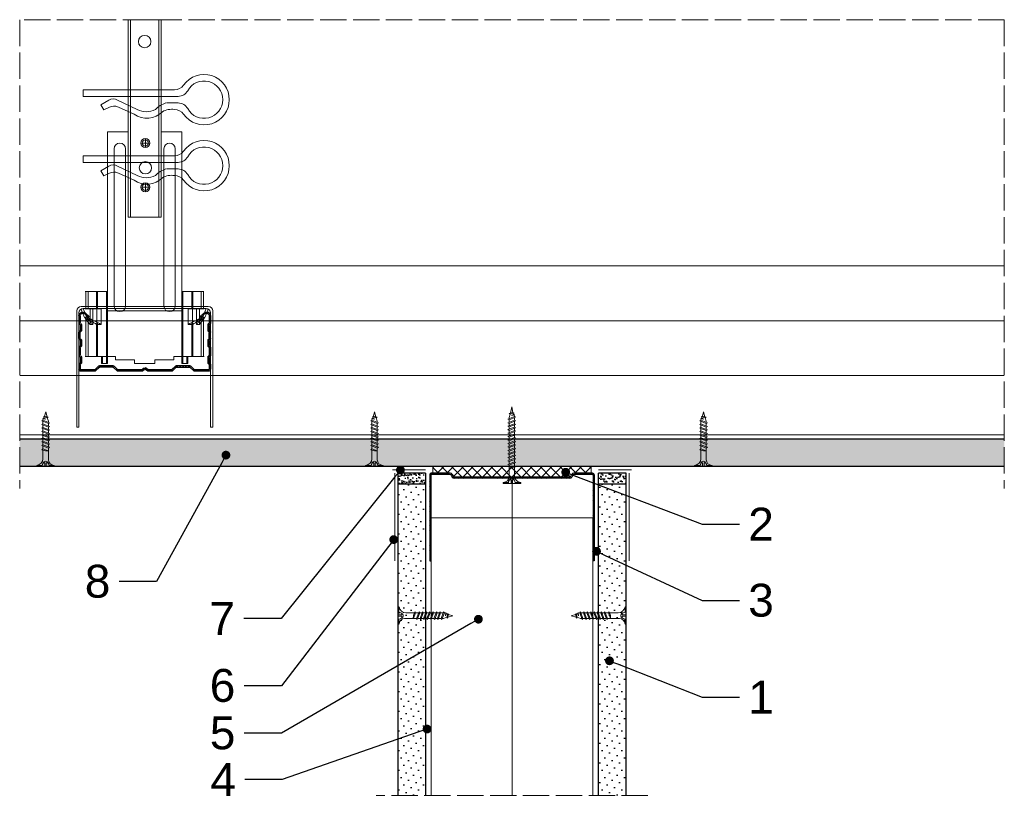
# Model space of a CAD drawing. Header units: millimetres. Extents: x -337 to 2530, y 792 to 2420.
# Tile 8 of 11: x 857 to 1306, y 2061 to 2420. Entities that reach past the tile are written whole.
import ezdxf
from ezdxf import colors
from ezdxf.entities.mleader import LeaderData, LeaderLine
from ezdxf.math import Vec2, Vec3

# ---------------------------------------------------------------- set-up
doc = ezdxf.new("R2010")
doc.units = ezdxf.units.MM
doc.linetypes.add('ACAD_ISO02W100', pattern=[15, 12, -3])
for name, color, linetype, lineweight in [('_ISOVER WELNA', 7, 'BATTING', 9), ('_RIGIPS AKCESORIA', 7, 'Continuous', 18), ('_RIGIPS G-K', 7, 'Continuous', 25), ('_RIGIPS PROFIL', 7, 'Continuous', 18), ('KRESKOWANIE', 7, 'Continuous', 9), ('opisy', 7, 'Continuous', 9), ('PRZERYWANA', 7, 'ACAD_ISO02W100', 9)]:
    doc.layers.add(name, color=color, linetype=linetype, lineweight=lineweight)
doc.styles.get("Standard").update_dxf_attribs({"font": 'arial.ttf'})
doc.linetypes.add('BATTING', pattern='A,0.00254,-2.54,[134,ltypeshp.shx,S=2.54,R=0,X=-2.54,Y=0],-5.08,[134,ltypeshp.shx,S=2.54,R=180,X=2.54,Y=0],-2.54', length=10.16254)

# ---------------------------------------------------------------- blocks, each defined once
blk = doc.blocks.new('UW 75 ULTRASTIL')
h = blk.add_hatch()
h.set_pattern_fill('ANSI31', color=256, scale=0.5, style=0)
h.paths.add_polyline_path([(-11.93, 0.56), (-11.6, 1.24, -0.286951), (-10.7, 1.8), (10.18, 1.8), (41.3, 1.8, -0.286951), (42.2, 1.24), (42.53, 0.56, 0.286951), (43.43, 0), (52, 0, 0.414214), (52.8, 0.8), (52.8, 40), (52.25, 40), (52.25, 0.8, -0.414214), (52, 0.55), (43.77, 0.55, -0.286951), (42.87, 1.11), (42.54, 1.79, 0.286951), (41.64, 2.35), (-11.04, 2.35, 0.286951), (-11.94, 1.79), (-12.27, 1.11, -0.286951), (-13.17, 0.55), (-21.4, 0.55, -0.414214), (-21.65, 0.8), (-21.65, 40), (-22.2, 40), (-22.2, 0.8, 0.414214), (-21.4, 0), (-12.83, 0, 0.286951)])
for p, q in [((-22.2, 0.8), (-22.2, 40)), ((-22.2, 40), (-21.65, 40)), ((-21.65, 0.8), (-21.65, 40)), ((52.25, 0.8), (52.25, 40)), ((52.8, 40), (52.25, 40)), ((52.8, 0.8), (52.8, 40)), ((-21.4, 0.55), (-13.17, 0.55)), ((-21.4, 0), (-12.83, 0)), ((-12.27, 1.11), (-11.94, 1.79)), ((-11.93, 0.56), (-11.6, 1.24)), ((-11.04, 2.35), (41.64, 2.35)), ((-10.7, 1.8), (41.3, 1.8)), ((42.53, 0.56), (42.2, 1.24)), ((42.87, 1.11), (42.54, 1.79)), ((43.43, 0), (52, 0)), ((43.77, 0.55), (52, 0.55))]:
    blk.add_line(p, q)
for centre, radius, start, end in [((-21.4, 0.8), 0.8, 180, 270), ((-21.4, 0.8), 0.25, 180, 270), ((-13.17, 1.55), 1, 270, 334.0435), ((-12.83, 1), 1, 270, 334.0435), ((-11.04, 1.35), 1, 90, 154.0435), ((-10.7, 0.8), 1, 90, 154.0435), ((41.3, 0.8), 1, 25.9565, 90), ((41.64, 1.35), 1, 25.9565, 90), ((43.43, 1), 1, 205.9565, 270), ((43.77, 1.55), 1, 205.9565, 270), ((52, 0.8), 0.8, 270, 0), ((52, 0.8), 0.25, 270, 0)]:
    blk.add_arc(centre, radius, start, end)
blk = doc.blocks.new('TN 25')
at = {"layer": '_RIGIPS AKCESORIA'}
for p, q in [((0, -0.84), (0, 7.16)), ((0, 7.16), (0.46, 7.16)), ((0.46, 4.78), (0, 4.78)), ((0.46, 7.16), (0.46, 4.78)), ((8.47, 4.46), (8.79, 5)), ((8.79, 5), (9.93, 2.01)), ((10.1, 4.46), (10.41, 5)), ((10.41, 5), (11.56, 2.01)), ((11.67, 4.46), (11.99, 5)), ((11.99, 5), (13.14, 2.01)), ((13.21, 4.46), (13.52, 5)), ((13.52, 5), (14.67, 2.01)), ((14.8, 4.46), (15.12, 5)), ((15.12, 5), (16.26, 2.01)), ((16.42, 4.46), (16.73, 5)), ((16.73, 5), (17.88, 2.01)), ((17.99, 4.46), (18.31, 5)), ((18.31, 5), (19.45, 2.01)), ((19.68, 4.46), (20, 5)), ((20, 5), (21.14, 2.01)), ((0, 3.5), (1.77, 3.5)), ((0, 2.83), (1.77, 2.83)), ((0.46, 1.64), (0, 1.64)), ((0.46, -0.84), (0.46, 1.64)), ((1.77, 3.5), (1.77, 4.2)), ((1.77, 2.83), (1.77, 2.18)), ((3.02, 4.46), (8.47, 4.46)), ((7.49, 2.01), (3.55, 2.01)), ((7.12, 4.46), (7.12, 3.18)), ((8.03, 2.01), (7.12, 4.46)), ((7.12, 3.18), (7.65, 1.53)), ((7.65, 1.53), (8.03, 2.01)), ((9.41, 2.01), (8.03, 2.01)), ((9.61, 1.51), (8.47, 4.46)), ((9, 4.46), (10.1, 4.46)), ((9.93, 2.01), (9.61, 1.51)), ((11.04, 2.01), (9.93, 2.01)), ((11.23, 1.51), (10.1, 4.46)), ((10.62, 4.46), (11.67, 4.46)), ((11.56, 2.01), (11.23, 1.51)), ((12.61, 2.01), (11.56, 2.01)), ((12.81, 1.51), (11.67, 4.46)), ((12.2, 4.46), (13.21, 4.46)), ((13.14, 2.01), (12.81, 1.51)), ((14.15, 2.01), (13.14, 2.01)), ((14.34, 1.51), (13.21, 4.46)), ((13.73, 4.46), (14.8, 4.46)), ((14.67, 2.01), (14.34, 1.51)), ((15.74, 2.01), (14.67, 2.01)), ((15.94, 1.51), (14.8, 4.46)), ((15.33, 4.46), (16.42, 4.46)), ((16.26, 2.01), (15.94, 1.51)), ((17.36, 2.01), (16.26, 2.01)), ((17.55, 1.51), (16.42, 4.46)), ((16.94, 4.46), (17.99, 4.46)), ((17.88, 2.01), (17.55, 1.51)), ((18.93, 2.01), (17.88, 2.01)), ((19.13, 1.51), (17.99, 4.46)), ((18.52, 4.46), (19.68, 4.46)), ((19.45, 2.01), (19.13, 1.51)), ((19.45, 2.01), (20.62, 2.01)), ((20.82, 1.51), (19.68, 4.46)), ((20.21, 4.46), (20.7, 4.46)), ((20.7, 4.46), (22.28, 3.98)), ((21.14, 2.01), (20.82, 1.51)), ((21.14, 2.01), (21.81, 2.12)), ((21.85, 1.83), (21.67, 3.28)), ((21.67, 3.28), (22.14, 2.4)), ((22.14, 2.4), (21.85, 1.83)), ((22.7, 2.36), (22.14, 2.4)), ((22.28, 3.98), (22.56, 4.37)), ((22.7, 2.36), (22.28, 3.98)), ((22.56, 4.37), (23.03, 2.71)), ((23.03, 2.71), (22.7, 2.36)), ((22.71, 3.85), (25, 3.24)), ((25, 3.24), (23.03, 2.71)), ((0, -0.84), (0.46, -0.84))]:
    blk.add_line(p, q, dxfattribs=at)
for centre, major_axis, ratio, start_param, end_param in [((3.09, 7.67), (0.17, 3.2), 0.826134, 1.773653, 3.180586), ((-0.04, 0.9), (0, 3.93), 0.848176, -0.720942, -0.151112), ((3.37, -1.57), (0.28, 3.57), 0.832181, 0.035984, 1.430787), ((-2.73, 15.91), (0, 14.76), 0.848176, 3.399396, 3.475072), ((0.59, 4.62), (0, 2.81), 0.848176, 3.475072, 3.862535), ((1.66, 3.18), (0, 0.895), 0.848176, -1.552777, -0.720942), ((1.66, 3.18), (0, 0.895), 0.848176, 3.862535, 4.730408)]:
    blk.add_ellipse(centre, major_axis=major_axis, ratio=ratio, start_param=start_param, end_param=end_param, dxfattribs=at)
blk = doc.blocks.new('CD 60 ULTRASTIL')
h = blk.add_hatch()
h.set_pattern_fill('ANSI31', color=256, scale=0.3, style=0)
h.paths.add_polyline_path([(542.88, 684.5, -0.302776), (543.49, 684.5), (544.54, 683.79, 0.148069), (544.85, 683.7), (555.42, 683.7, 0.198912), (555.81, 683.86), (557.38, 685.44, -0.198912), (557.77, 685.6), (563.59, 685.6, -0.198912), (563.98, 685.44), (565.55, 683.86, 0.198912), (565.94, 683.7), (572.18, 683.7, 0.414214), (573.18, 684.7), (573.18, 686.74, 0.198912), (573.02, 687.12), (572.74, 687.4, -0.198912), (572.58, 687.79), (572.58, 689.87, -0.198912), (572.74, 690.26), (573.02, 690.54, 0.198912), (573.18, 690.93), (573.18, 694.47, 0.198912), (573.02, 694.86), (572.74, 695.14, -0.198912), (572.58, 695.53), (572.58, 697.61, -0.198912), (572.74, 698), (573.02, 698.28, 0.198912), (573.18, 698.67), (573.18, 701.47, 0.198912), (573.02, 701.86), (572.74, 702.14, -0.198912), (572.58, 702.53), (572.58, 704.61, -0.198912), (572.74, 705), (573.02, 705.28, 0.198912), (573.18, 705.67), (573.18, 708.9, 0.666128), (570.12, 710.18), (568.55, 708.63), (568.93, 708.24), (570.5, 709.79, -0.666128), (572.63, 708.9), (572.63, 705.9, -0.198912), (572.47, 705.51), (572.19, 705.23, 0.198912), (572.03, 704.84), (572.03, 702.3, 0.198912), (572.19, 701.91), (572.47, 701.63, -0.198912), (572.63, 701.25), (572.63, 698.9, -0.198912), (572.47, 698.51), (572.19, 698.23, 0.198912), (572.03, 697.84), (572.03, 695.3, 0.198912), (572.19, 694.91), (572.47, 694.63, -0.198912), (572.63, 694.25), (572.63, 691.16, -0.198912), (572.47, 690.77), (572.19, 690.49, 0.198912), (572.03, 690.1), (572.03, 687.56, 0.198912), (572.19, 687.17), (572.47, 686.9, -0.198912), (572.63, 686.51), (572.63, 684.7, -0.414214), (572.18, 684.25), (566.17, 684.25, -0.198912), (565.78, 684.41), (564.2, 685.99, 0.198912), (563.82, 686.15), (557.55, 686.15, 0.198912), (557.16, 685.99), (555.58, 684.41, -0.198912), (555.19, 684.25), (545.01, 684.25, -0.148069), (544.71, 684.34), (543.49, 685.16, 0.302776), (542.88, 685.16), (541.65, 684.34, -0.148069), (541.35, 684.25), (531.17, 684.25, -0.198912), (530.78, 684.41), (529.2, 685.99, 0.198912), (528.82, 686.15), (522.55, 686.15, 0.198912), (522.16, 685.99), (520.58, 684.41, -0.198912), (520.19, 684.25), (514.18, 684.25, -0.414214), (513.73, 684.7), (513.73, 686.51, -0.198912), (513.89, 686.9), (514.17, 687.17, 0.198912), (514.33, 687.56), (514.33, 690.1, 0.198912), (514.17, 690.49), (513.89, 690.77, -0.198912), (513.73, 691.16), (513.73, 694.25, -0.198912), (513.89, 694.63), (514.17, 694.91, 0.198912), (514.33, 695.3), (514.33, 697.84, 0.198912), (514.17, 698.23), (513.89, 698.51, -0.198912), (513.73, 698.9), (513.73, 701.25, -0.198912), (513.89, 701.63), (514.17, 701.91, 0.198912), (514.33, 702.3), (514.33, 704.84, 0.198912), (514.17, 705.23), (513.89, 705.51, -0.198912), (513.73, 705.9), (513.73, 708.9, -0.666128), (515.86, 709.79), (517.43, 708.24), (517.81, 708.63), (516.25, 710.18, 0.666128), (513.18, 708.9), (513.18, 705.67, 0.198912), (513.34, 705.28), (513.62, 705, -0.198912), (513.78, 704.61), (513.78, 702.53, -0.198912), (513.62, 702.14), (513.34, 701.86, 0.198912), (513.18, 701.47), (513.18, 698.67, 0.198912), (513.34, 698.28), (513.62, 698, -0.198912), (513.78, 697.61), (513.78, 695.53, -0.198912), (513.62, 695.14), (513.34, 694.86, 0.198912), (513.18, 694.47), (513.18, 690.93, 0.198912), (513.34, 690.54), (513.62, 690.26, -0.198912), (513.78, 689.87), (513.78, 687.79, -0.198912), (513.62, 687.4), (513.34, 687.12, 0.198912), (513.18, 686.74), (513.18, 684.7, 0.414214), (514.18, 683.7), (520.42, 683.7, 0.198912), (520.81, 683.86), (522.38, 685.44, -0.198912), (522.77, 685.6), (528.59, 685.6, -0.198912), (528.98, 685.44), (530.55, 683.86, 0.198912), (530.94, 683.7), (541.51, 683.7, 0.148069), (541.82, 683.79)])
for p, q in [((515.86, 709.79), (517.43, 708.24)), ((516.25, 710.18), (517.81, 708.63)), ((570.12, 710.18), (568.55, 708.63)), ((570.5, 709.79), (568.93, 708.24)), ((513.18, 708.9), (513.18, 705.67)), ((513.34, 705.28), (513.62, 705)), ((513.73, 708.9), (513.73, 705.9)), ((513.89, 705.51), (514.17, 705.23)), ((517.43, 708.24), (517.81, 708.63)), ((568.93, 708.24), (568.55, 708.63)), ((572.47, 705.51), (572.19, 705.23)), ((572.63, 708.9), (572.63, 705.9)), ((573.02, 705.28), (572.74, 705)), ((573.18, 708.9), (573.18, 705.67)), ((513.18, 698.67), (513.18, 701.47)), ((513.34, 701.86), (513.62, 702.14)), ((513.73, 698.9), (513.73, 701.25)), ((513.78, 704.61), (513.78, 702.53)), ((513.89, 701.63), (514.17, 701.91)), ((514.33, 704.84), (514.33, 702.3)), ((572.03, 704.84), (572.03, 702.3)), ((572.47, 701.63), (572.19, 701.91)), ((572.58, 704.61), (572.58, 702.53)), ((572.63, 698.9), (572.63, 701.25)), ((573.02, 701.86), (572.74, 702.14)), ((573.18, 698.67), (573.18, 701.47)), ((513.34, 698.28), (513.62, 698)), ((513.78, 697.61), (513.78, 695.53)), ((513.89, 698.51), (514.17, 698.23)), ((514.33, 697.84), (514.33, 695.3)), ((572.03, 697.84), (572.03, 695.3)), ((572.47, 698.51), (572.19, 698.23)), ((572.58, 697.61), (572.58, 695.53)), ((573.02, 698.28), (572.74, 698)), ((513.18, 694.47), (513.18, 690.93)), ((513.34, 694.86), (513.62, 695.14)), ((513.73, 694.25), (513.73, 691.16)), ((513.89, 694.63), (514.17, 694.91)), ((572.47, 694.63), (572.19, 694.91)), ((572.63, 694.25), (572.63, 691.16)), ((573.02, 694.86), (572.74, 695.14)), ((573.18, 694.47), (573.18, 690.93)), ((513.34, 690.54), (513.62, 690.26)), ((513.34, 687.12), (513.62, 687.4)), ((513.78, 689.87), (513.78, 687.79)), ((513.89, 690.77), (514.17, 690.49)), ((513.89, 686.9), (514.17, 687.17)), ((514.33, 690.1), (514.33, 687.56)), ((572.03, 690.1), (572.03, 687.56)), ((572.47, 690.77), (572.19, 690.49)), ((572.47, 686.9), (572.19, 687.17)), ((572.58, 689.87), (572.58, 687.79)), ((573.02, 690.54), (572.74, 690.26)), ((573.02, 687.12), (572.74, 687.4)), ((513.18, 686.74), (513.18, 684.7)), ((513.73, 686.51), (513.73, 684.7)), ((514.18, 684.25), (520.19, 684.25)), ((514.18, 683.7), (520.42, 683.7)), ((520.58, 684.41), (522.16, 685.99)), ((520.81, 683.86), (522.38, 685.44)), ((522.55, 686.15), (528.82, 686.15)), ((528.59, 685.6), (522.77, 685.6)), ((530.55, 683.86), (528.98, 685.44)), ((530.78, 684.41), (529.2, 685.99)), ((530.94, 683.7), (541.51, 683.7)), ((531.17, 684.25), (541.35, 684.25)), ((541.65, 684.34), (542.88, 685.16)), ((541.82, 683.79), (542.88, 684.5)), ((544.71, 684.34), (543.49, 685.16)), ((544.54, 683.79), (543.49, 684.5)), ((544.85, 683.7), (555.42, 683.7)), ((545.01, 684.25), (555.19, 684.25)), ((555.58, 684.41), (557.16, 685.99)), ((555.81, 683.86), (557.38, 685.44)), ((557.55, 686.15), (563.82, 686.15)), ((557.77, 685.6), (563.59, 685.6)), ((565.55, 683.86), (563.98, 685.44)), ((565.78, 684.41), (564.2, 685.99)), ((565.94, 683.7), (572.18, 683.7)), ((566.17, 684.25), (572.18, 684.25)), ((572.63, 686.51), (572.63, 684.7)), ((573.18, 686.74), (573.18, 684.7))]:
    blk.add_line(p, q)
for centre, radius, start, end in [((514.98, 708.9), 1.8, 45.3251, 180), ((514.98, 708.9), 1.25, 45.3251, 180), ((571.38, 708.9), 1.8, 360, 134.6749), ((571.38, 708.9), 1.25, 360, 134.6749), ((513.73, 705.67), 0.55, 180, 225), ((513.23, 704.61), 0.55, 0, 45), ((514.28, 705.9), 0.55, 180, 225), ((513.78, 704.84), 0.55, 0, 45), ((572.58, 704.84), 0.55, 135, 180), ((572.08, 705.9), 0.55, 315, 0), ((573.13, 704.61), 0.55, 135, 180), ((572.63, 705.67), 0.55, 315, 0), ((513.73, 701.47), 0.55, 135, 180), ((513.23, 702.53), 0.55, 315, 0), ((514.28, 701.25), 0.55, 135, 180), ((513.78, 702.3), 0.55, 315, 0), ((572.58, 702.3), 0.55, 180, 225), ((572.08, 701.25), 0.55, 0, 45), ((573.13, 702.53), 0.55, 180, 225), ((572.63, 701.47), 0.55, 0, 45), ((513.73, 698.67), 0.55, 180, 225), ((513.23, 697.61), 0.55, 360, 45), ((514.28, 698.9), 0.55, 180, 225), ((513.78, 697.84), 0.55, 0, 45), ((572.58, 697.84), 0.55, 135, 180), ((572.08, 698.9), 0.55, 315, 0), ((573.13, 697.61), 0.55, 135, 180), ((572.63, 698.67), 0.55, 315, 0), ((513.73, 694.47), 0.55, 135, 180), ((513.23, 695.53), 0.55, 315, 0), ((514.28, 694.25), 0.55, 135, 180), ((513.78, 695.3), 0.55, 315, 0), ((572.58, 695.3), 0.55, 180, 225), ((572.08, 694.25), 0.55, 0, 45), ((573.13, 695.53), 0.55, 180, 225), ((572.63, 694.47), 0.55, 0, 45), ((513.73, 690.93), 0.55, 180, 225), ((513.73, 686.74), 0.55, 135, 180), ((513.23, 689.87), 0.55, 0, 45), ((513.23, 687.79), 0.55, 315, 0), ((514.28, 691.16), 0.55, 180, 225), ((513.78, 690.1), 0.55, 360, 45), ((513.78, 687.56), 0.55, 315, 360), ((572.58, 690.1), 0.55, 135, 180), ((572.58, 687.56), 0.55, 180, 225), ((572.08, 691.16), 0.55, 315, 0), ((573.13, 689.87), 0.55, 135, 180), ((573.13, 687.79), 0.55, 180, 225), ((572.63, 690.93), 0.55, 315, 0), ((572.63, 686.74), 0.55, 360, 45), ((514.18, 684.7), 1, 180, 270), ((514.28, 686.51), 0.55, 135, 180), ((514.18, 684.7), 0.45, 180, 270), ((520.19, 684.8), 0.55, 270, 315), ((520.42, 684.25), 0.55, 270, 315), ((522.55, 685.6), 0.55, 90, 135), ((522.77, 685.05), 0.55, 90, 135), ((528.59, 685.05), 0.55, 45, 90), ((528.82, 685.6), 0.55, 45, 90), ((530.94, 684.25), 0.55, 225, 270), ((531.17, 684.8), 0.55, 225, 270), ((541.35, 684.8), 0.55, 270, 303.6901), ((541.51, 684.25), 0.55, 270, 303.6901), ((543.18, 684.7), 0.55, 56.3099, 123.6901), ((543.18, 684.04), 0.55, 56.3099, 123.6901), ((544.85, 684.25), 0.55, 236.3099, 270), ((545.01, 684.8), 0.55, 236.3099, 270), ((555.19, 684.8), 0.55, 270, 315), ((555.42, 684.25), 0.55, 270, 315), ((557.55, 685.6), 0.55, 90, 135), ((557.77, 685.05), 0.55, 90, 135), ((563.59, 685.05), 0.55, 45, 90), ((563.82, 685.6), 0.55, 45, 90), ((565.94, 684.25), 0.55, 225, 270), ((566.17, 684.8), 0.55, 225, 270), ((572.18, 684.7), 1, 270, 0), ((572.18, 684.7), 1, 270, 360), ((572.18, 684.7), 0.45, 270, 360), ((572.08, 686.51), 0.55, 360, 45)]:
    blk.add_arc(centre, radius, start, end)
blk = doc.blocks.new('wieszak noniuszowy widok')
for p, q in [((367.75, 93.63), (382.75, 93.63)), ((367.75, 3.63), (367.75, 93.63)), ((368.75, 3.63), (368.75, 93.63)), ((381.75, 3.63), (381.75, 93.63)), ((382.75, 3.63), (382.75, 93.63)), ((367.75, 42.47), (358.34, 42.47)), ((358.34, -30.29), (358.34, 42.47)), ((392.15, 42.47), (382.75, 42.47)), ((392.15, 42.47), (392.15, -30.29)), ((392.15, 42.47), (392.15, -30.29)), ((372.87, 37.38), (376.99, 37.38)), ((374.93, 39.42), (374.93, 35.32)), ((361.34, -36.95), (361.34, 34.79)), ((361.34, 34.79), (361.34, -36.95)), ((366.47, 34.79), (366.47, -36.95)), ((366.47, -36.95), (366.47, 34.79)), ((384.02, -36.95), (384.02, 34.79)), ((384.02, 34.79), (384.02, -36.95)), ((389.14, 34.79), (389.14, -36.95)), ((389.14, 34.79), (389.14, -36.95)), ((374.93, 19.27), (374.93, 15.17)), ((372.87, 17.23), (376.99, 17.23)), ((367.75, 3.63), (382.75, 3.63)), ((348.22, -30.29), (358.37, -30.29)), ((348.44, -30.29), (348.44, -38.17)), ((349.43, -30.29), (349.43, -38.17)), ((353.28, -30.29), (353.28, -38.17)), ((353.8, -30.29), (353.8, -38.17)), ((357.85, -30.29), (357.85, -63.08)), ((358.37, -30.29), (358.37, -63.08)), ((392.13, -30.29), (392.13, -63.08)), ((392.15, -30.29), (392.15, -60.01)), ((392.15, -30.29), (392.15, -60.01)), ((402.37, -30.29), (392.16, -30.29)), ((392.64, -30.29), (392.64, -63.08)), ((396.7, -30.29), (396.7, -38.17)), ((397.21, -30.29), (397.21, -38.17)), ((401.07, -30.29), (401.07, -38.17)), ((402.06, -30.29), (402.06, -38.17)), ((348.13, -38.17), (355.47, -38.17)), ((350.32, -38.17), (350.32, -45.34)), ((351.68, -45.34), (351.68, -38.17)), ((353.44, -45.34), (353.44, -38.17)), ((355.47, -38.17), (355.47, -45.34)), ((395.03, -45.34), (395.03, -38.17)), ((395.03, -38.17), (402.39, -38.17)), ((397.05, -38.17), (397.05, -45.34)), ((398.82, -38.17), (398.82, -45.34)), ((400.18, -45.34), (400.18, -38.17)), ((348.11, -42.32), (348.14, -42.29)), ((348.11, -42.37), (348.11, -42.32)), ((348.12, -42.43), (348.11, -42.37)), ((348.15, -42.51), (348.12, -42.43)), ((348.14, -42.29), (348.17, -42.28)), ((348.19, -42.61), (348.15, -42.51)), ((348.17, -42.28), (348.23, -42.28)), ((349.22, -42.28), (348.19, -42.28)), ((348.26, -42.72), (348.19, -42.61)), ((348.23, -42.28), (348.31, -42.3)), ((348.34, -42.84), (348.26, -42.72)), ((348.31, -42.3), (348.41, -42.34)), ((348.45, -43), (348.34, -42.84)), ((348.41, -42.34), (348.53, -42.39)), ((348.44, -42.99), (348.44, -60.01)), ((348.58, -43.18), (348.45, -43)), ((349.57, -43.07), (348.5, -43.07)), ((348.53, -42.39), (348.66, -42.46)), ((348.72, -43.37), (348.58, -43.18)), ((348.66, -42.46), (348.81, -42.54)), ((348.89, -43.59), (348.72, -43.37)), ((348.81, -42.54), (348.96, -42.63)), ((349.08, -43.83), (348.89, -43.59)), ((348.96, -42.63), (349.14, -42.73)), ((349.28, -44.08), (349.08, -43.83)), ((349.15, -42.29), (349.13, -42.32)), ((349.13, -42.32), (349.13, -42.36)), ((349.13, -42.36), (349.14, -42.41)), ((349.14, -42.41), (349.16, -42.47)), ((349.14, -42.73), (349.38, -42.88)), ((349.18, -42.28), (349.15, -42.29)), ((349.16, -42.47), (349.19, -42.54)), ((349.22, -42.28), (349.18, -42.28)), ((349.19, -42.54), (349.24, -42.62)), ((349.28, -42.28), (349.22, -42.28)), ((349.24, -42.62), (349.3, -42.71)), ((349.34, -42.29), (349.28, -42.28)), ((349.49, -44.34), (349.28, -44.08)), ((349.3, -42.71), (349.44, -42.91)), ((349.43, -42.32), (349.34, -42.29)), ((349.38, -42.88), (349.66, -43.05)), ((349.52, -42.35), (349.43, -42.32)), ((349.43, -42.9), (349.43, -60.01)), ((349.44, -42.91), (349.55, -43.05)), ((349.72, -44.62), (349.49, -44.34)), ((349.62, -42.4), (349.52, -42.35)), ((349.55, -43.05), (349.68, -43.2)), ((349.74, -42.46), (349.62, -42.4)), ((349.66, -43.05), (349.96, -43.25)), ((350.92, -43.07), (349.68, -43.07)), ((349.68, -43.2), (349.82, -43.37)), ((350.01, -44.98), (349.72, -44.62)), ((349.88, -42.52), (349.74, -42.46)), ((349.82, -43.37), (349.98, -43.56)), ((350.03, -42.6), (349.88, -42.52)), ((349.96, -43.25), (350.28, -43.46)), ((349.98, -43.56), (350.15, -43.76)), ((350.2, -42.69), (350.03, -42.6)), ((350.15, -43.76), (350.34, -43.96)), ((350.38, -42.79), (350.2, -42.69)), ((350.28, -43.46), (350.63, -43.68)), ((350.34, -43.96), (350.54, -44.17)), ((350.58, -42.89), (350.38, -42.79)), ((350.54, -44.17), (350.75, -44.4)), ((350.78, -43), (350.58, -42.89)), ((350.63, -43.68), (350.99, -43.91)), ((350.75, -44.4), (350.97, -44.63)), ((351, -43.12), (350.78, -43)), ((350.97, -44.63), (351.19, -44.86)), ((350.99, -43.91), (351.36, -44.14)), ((351.23, -43.25), (351, -43.12)), ((351.19, -44.86), (351.43, -45.11)), ((351.48, -43.37), (351.23, -43.25)), ((351.36, -44.14), (351.74, -44.37)), ((351.99, -43.64), (351.48, -43.37)), ((351.74, -44.37), (352.07, -44.57)), ((352.52, -43.92), (351.99, -43.64)), ((352.07, -44.57), (352.41, -44.78)), ((352.41, -44.78), (352.77, -44.98)), ((353.08, -44.19), (352.52, -43.92)), ((353.43, -44.35), (353.08, -44.19)), ((353.8, -44.52), (353.43, -44.35)), ((354.66, -44.92), (353.8, -44.52)), ((353.8, -44.52), (353.8, -60.01)), ((396.7, -44.52), (395.84, -44.92)), ((397.07, -44.35), (396.7, -44.52)), ((396.7, -44.52), (396.7, -60.01)), ((397.42, -44.19), (397.07, -44.35)), ((397.98, -43.92), (397.42, -44.19)), ((397.73, -44.98), (398.09, -44.78)), ((398.51, -43.64), (397.98, -43.92)), ((398.09, -44.78), (398.43, -44.57)), ((398.43, -44.57), (398.76, -44.37)), ((399.02, -43.37), (398.51, -43.64)), ((398.76, -44.37), (399.13, -44.14)), ((399.26, -43.25), (399.02, -43.37)), ((399.07, -45.11), (399.3, -44.86)), ((399.13, -44.14), (399.51, -43.91)), ((399.49, -43.12), (399.26, -43.25)), ((399.3, -44.86), (399.53, -44.63)), ((399.71, -43), (399.49, -43.12)), ((399.51, -43.91), (399.87, -43.68)), ((399.53, -44.63), (399.74, -44.4)), ((399.58, -43.07), (400.82, -43.07)), ((399.92, -42.89), (399.71, -43)), ((399.74, -44.4), (399.96, -44.17)), ((399.87, -43.68), (400.21, -43.46)), ((400.12, -42.79), (399.92, -42.89)), ((399.96, -44.17), (400.16, -43.96)), ((400.3, -42.69), (400.12, -42.79)), ((400.16, -43.96), (400.35, -43.76)), ((400.21, -43.46), (400.54, -43.25)), ((400.46, -42.6), (400.3, -42.69)), ((400.35, -43.76), (400.52, -43.56)), ((400.62, -42.52), (400.46, -42.6)), ((400.78, -44.62), (400.49, -44.98)), ((400.52, -43.56), (400.68, -43.37)), ((400.54, -43.25), (400.84, -43.05)), ((400.76, -42.46), (400.62, -42.52)), ((400.68, -43.37), (400.82, -43.2)), ((400.88, -42.4), (400.76, -42.46)), ((401.01, -44.34), (400.78, -44.62)), ((400.82, -43.2), (400.95, -43.05)), ((400.84, -43.05), (401.12, -42.88)), ((400.98, -42.35), (400.88, -42.4)), ((400.93, -43.07), (402, -43.07)), ((400.95, -43.05), (401.06, -42.91)), ((401.07, -42.32), (400.98, -42.35)), ((401.22, -44.08), (401.01, -44.34)), ((401.06, -42.91), (401.2, -42.71)), ((401.15, -42.29), (401.07, -42.32)), ((401.07, -42.9), (401.07, -60.01)), ((401.12, -42.88), (401.36, -42.73)), ((401.22, -42.28), (401.15, -42.29)), ((401.2, -42.71), (401.26, -42.62)), ((401.27, -42.28), (401.22, -42.28)), ((401.42, -43.83), (401.22, -44.08)), ((401.26, -42.62), (401.3, -42.54)), ((401.32, -42.28), (401.27, -42.28)), ((401.27, -42.28), (402.31, -42.28)), ((401.3, -42.54), (401.34, -42.47)), ((401.35, -42.29), (401.32, -42.28)), ((401.34, -42.47), (401.36, -42.41)), ((401.36, -42.32), (401.35, -42.29)), ((401.37, -42.36), (401.36, -42.32)), ((401.36, -42.41), (401.37, -42.36)), ((401.36, -42.73), (401.54, -42.63)), ((401.61, -43.59), (401.42, -43.83)), ((401.54, -42.63), (401.69, -42.54)), ((401.77, -43.37), (401.61, -43.59)), ((401.69, -42.54), (401.84, -42.46)), ((401.92, -43.18), (401.77, -43.37)), ((401.84, -42.46), (401.97, -42.39)), ((402.05, -43), (401.92, -43.18)), ((401.97, -42.39), (402.09, -42.34)), ((402.16, -42.84), (402.05, -43)), ((402.06, -42.99), (402.06, -60.01)), ((402.09, -42.34), (402.18, -42.3)), ((402.24, -42.72), (402.16, -42.84)), ((402.18, -42.3), (402.26, -42.28)), ((402.3, -42.61), (402.24, -42.72)), ((402.26, -42.28), (402.33, -42.28)), ((402.35, -42.51), (402.3, -42.61)), ((402.33, -42.28), (402.36, -42.29)), ((402.38, -42.43), (402.35, -42.51)), ((402.36, -42.29), (402.39, -42.32)), ((402.39, -42.37), (402.38, -42.43)), ((402.39, -42.32), (402.39, -42.37)), ((350.32, -45.34), (350.01, -44.98)), ((351.68, -45.34), (350.32, -45.34)), ((351.43, -45.11), (351.68, -45.34)), ((352.77, -44.98), (353.14, -45.18)), ((353.14, -45.18), (353.28, -45.26)), ((353.28, -45.26), (353.36, -45.3)), ((353.28, -45.26), (353.28, -60.01)), ((353.36, -45.3), (353.44, -45.34)), ((355.47, -45.34), (353.44, -45.34)), ((355.47, -45.34), (354.66, -44.92)), ((395.84, -44.92), (395.03, -45.34)), ((395.03, -45.34), (397.05, -45.34)), ((397.05, -45.34), (397.13, -45.3)), ((397.13, -45.3), (397.21, -45.26)), ((397.21, -45.26), (397.36, -45.18)), ((397.21, -45.26), (397.21, -60.01)), ((397.36, -45.18), (397.73, -44.98)), ((398.82, -45.34), (399.07, -45.11)), ((398.82, -45.34), (400.18, -45.34)), ((400.49, -44.98), (400.18, -45.34)), ((348.11, -60.01), (361.93, -60.01)), ((355.57, -63.08), (355.57, -60.01)), ((356.08, -60.01), (356.08, -63.08)), ((361.93, -60.01), (361.93, -61.55)), ((361.93, -60.01), (361.93, -61.55)), ((370.64, -61.55), (361.93, -61.55)), ((370.64, -61.55), (370.64, -63.08)), ((370.64, -61.55), (370.64, -63.08)), ((388.57, -61.55), (379.86, -61.55)), ((379.86, -61.55), (379.86, -63.08)), ((379.86, -61.55), (379.86, -63.08)), ((388.57, -60.01), (388.57, -61.55)), ((402.39, -60.01), (388.57, -60.01)), ((388.57, -60.01), (388.57, -61.55)), ((394.42, -63.08), (394.42, -60.01)), ((394.93, -60.01), (394.93, -63.08)), ((357.85, -63.08), (355.57, -63.08)), ((356.08, -63.08), (355.57, -63.08)), ((356.08, -63.08), (358.37, -63.08)), ((358.37, -63.08), (357.85, -63.08)), ((379.86, -63.08), (370.64, -63.08)), ((370.64, -63.08), (379.86, -63.08)), ((392.13, -63.08), (394.42, -63.08)), ((392.64, -63.08), (392.13, -63.08)), ((394.93, -63.08), (392.64, -63.08)), ((394.93, -63.08), (394.42, -63.08))]:
    blk.add_line(p, q)
for centre, radius in [((375.25, 83.63), 2.81), ((374.93, 37.38), 2.06), ((374.93, 37.38), 1.46), ((374.93, 26.11), 2.81), ((374.93, 17.23), 2.06), ((374.93, 17.23), 1.46)]:
    blk.add_circle(centre, radius)
for centre, start, end in [((363.91, 34.79), 0, 180), ((386.58, 34.79), 0, 180), ((363.91, -36.95), 180, 0), ((386.58, -36.95), 180, 0)]:
    blk.add_arc(centre, 2.56, start, end)
blk = doc.blocks.new('klamra')
at = {"layer": '_RIGIPS AKCESORIA'}
for p, q in [((6828.19, 2764.92), (6828.19, 2806.53)), ((6831.19, 2764.92), (6831.19, 2808.19)), ((6834.19, 2802.92), (6834.19, 2808.19)), ((6832.87, 2780.55), (6837.19, 2789.57)), ((6839.31, 2788.09), (6836.06, 2780.95)), ((6832.86, 2776.63), (6835, 2772.92)), ((6836.19, 2776.54), (6837.38, 2774.29)), ((6835, 2772.92), (6837.38, 2774.29)), ((6831.19, 2764.92), (6828.19, 2764.92))]:
    blk.add_line(p, q, dxfattribs=at)
for centre, radius, start, end in [((6832.69, 2820.02), 11.5, 305.1527, 234.8473), ((6832.69, 2820.02), 8.5, 298.7822, 241.2178), ((6826.19, 2808.19), 5, 0, 61.2178), ((6839.19, 2808.19), 5, 118.7822, 180), ((6823.19, 2806.53), 5, 0, 54.8473), ((6845.23, 2805.18), 8.16, 170.4436, 210.2847), ((6842.19, 2806.53), 5, 125.1527, 180), ((6843.93, 2805.32), 10.09, 195.2653, 228.1308), ((6829.23, 2793.69), 8.97, 332.6387, 27.3613), ((6831.19, 2793.92), 10, 324.3132, 45.573), ((6835.87, 2778.58), 3.59, 146.8414, 212.9715), ((6840.61, 2778.88), 5, 155.5109, 207.8622)]:
    blk.add_arc(centre, radius, start, end, dxfattribs=at)
blk = doc.blocks.new('Lacznik krzyzowy (widok1)')
at = {"layer": '_RIGIPS AKCESORIA', "extrusion": (0, 0, -1)}
for p, q in [((2, 91.5), (60, 91.5)), ((2.08, 90.11), (3, 90.5)), ((3.61, 86.42), (2.08, 90.11)), ((3, 90.5), (4.53, 86.8)), ((14, 89.5, 30), (14, 90.5, 30)), ((48, 90.5, 30), (48, 89.5, 30)), ((57.47, 86.8), (59, 90.5)), ((59.92, 90.11), (58.39, 86.42)), ((59, 90.5), (59.92, 90.11)), ((0, 36.5), (0, 89.5)), ((1, 88.5), (1, 36.5)), ((4.53, 86.8), (3.61, 86.42)), ((48, 89.5, 30), (14, 89.5, 30)), ((58.39, 86.42), (57.47, 86.8)), ((61, 36.5), (61, 88.5)), ((62, 89.5), (62, 36.5)), ((1, 36.5), (0, 36.5)), ((62, 36.5), (61, 36.5))]:
    blk.add_line(p, q, dxfattribs=at)
at = {"layer": '_RIGIPS AKCESORIA'}
blk.add_line((59, 90.5), (3, 90.5), dxfattribs=at)
at = {"layer": '_RIGIPS AKCESORIA', "extrusion": (0, 0, -1)}
for centre, start, end in [((-2, 89.5), 0, 90), ((-3, 88.5), 0, 90), ((-3, 88.5), 0, 90), ((-59, 88.5), 90, 180), ((-59, 88.5), 90, 180), ((-60, 89.5), 90, 180)]:
    blk.add_arc(centre, 2, start, end, dxfattribs=at)
blk = doc.blocks.new('TN 35')
at = {"layer": '_RIGIPS AKCESORIA'}
for p, q in [((0, -0.84), (0, 7.16)), ((0, 7.16), (0.46, 7.16)), ((0.46, 4.78), (0, 4.78)), ((0.46, 7.16), (0.46, 4.78)), ((8.47, 4.46), (8.79, 5)), ((8.79, 5), (9.93, 2.01)), ((10.1, 4.46), (10.41, 5)), ((10.41, 5), (11.56, 2.01)), ((11.67, 4.46), (11.99, 5)), ((11.99, 5), (13.14, 2.01)), ((13.21, 4.46), (13.52, 5)), ((13.52, 5), (14.67, 2.01)), ((14.8, 4.46), (15.12, 5)), ((15.12, 5), (16.26, 2.01)), ((16.42, 4.46), (16.73, 5)), ((16.73, 5), (17.88, 2.01)), ((17.99, 4.46), (18.31, 5)), ((18.31, 5), (19.45, 2.01)), ((19.57, 4.46), (19.88, 5)), ((19.88, 5), (21.03, 2.01)), ((21.14, 4.46), (21.46, 5)), ((21.46, 5), (22.6, 2.01)), ((22.72, 4.46), (23.03, 5)), ((23.03, 5), (24.18, 2.01)), ((24.29, 4.46), (24.61, 5)), ((24.61, 5), (25.75, 2.01)), ((25.87, 4.46), (26.18, 5)), ((26.18, 5), (27.33, 2.01)), ((27.44, 4.46), (27.76, 5)), ((27.76, 5), (28.9, 2.01)), ((29.13, 4.46), (29.45, 5)), ((29.45, 5), (30.59, 2.01)), ((0, 3.5), (1.77, 3.5)), ((0, 2.83), (1.77, 2.83)), ((0.46, 1.64), (0, 1.64)), ((0.46, -0.84), (0.46, 1.64)), ((1.77, 3.5), (1.77, 4.2)), ((1.77, 2.83), (1.77, 2.18)), ((3.02, 4.46), (8.47, 4.46)), ((7.49, 2.01), (3.55, 2.01)), ((7.12, 4.46), (7.12, 3.18)), ((8.03, 2.01), (7.12, 4.46)), ((7.12, 3.18), (7.65, 1.53)), ((7.65, 1.53), (8.03, 2.01)), ((9.41, 2.01), (8.03, 2.01)), ((9.61, 1.51), (8.47, 4.46)), ((9, 4.46), (10.1, 4.46)), ((9.93, 2.01), (9.61, 1.51)), ((11.04, 2.01), (9.93, 2.01)), ((11.23, 1.51), (10.1, 4.46)), ((10.62, 4.46), (11.67, 4.46)), ((11.56, 2.01), (11.23, 1.51)), ((12.61, 2.01), (11.56, 2.01)), ((12.81, 1.51), (11.67, 4.46)), ((12.2, 4.46), (13.21, 4.46)), ((13.14, 2.01), (12.81, 1.51)), ((14.15, 2.01), (13.14, 2.01)), ((14.34, 1.51), (13.21, 4.46)), ((13.73, 4.46), (14.8, 4.46)), ((14.67, 2.01), (14.34, 1.51)), ((15.74, 2.01), (14.67, 2.01)), ((15.94, 1.51), (14.8, 4.46)), ((15.33, 4.46), (16.42, 4.46)), ((16.26, 2.01), (15.94, 1.51)), ((17.36, 2.01), (16.26, 2.01)), ((17.55, 1.51), (16.42, 4.46)), ((16.94, 4.46), (17.99, 4.46)), ((17.88, 2.01), (17.55, 1.51)), ((18.93, 2.01), (17.84, 2.01)), ((19.13, 1.51), (17.99, 4.46)), ((18.52, 4.46), (19.57, 4.46)), ((19.45, 2.01), (19.13, 1.51)), ((20.51, 2.01), (19.41, 2.01)), ((20.7, 1.51), (19.57, 4.46)), ((20.09, 4.46), (21.14, 4.46)), ((21.03, 2.01), (20.7, 1.51)), ((22.08, 2.01), (20.99, 2.01)), ((22.28, 1.51), (21.14, 4.46)), ((21.67, 4.46), (22.72, 4.46)), ((22.6, 2.01), (22.28, 1.51)), ((23.66, 2.01), (22.56, 2.01)), ((23.85, 1.51), (22.72, 4.46)), ((23.24, 4.46), (24.29, 4.46)), ((24.18, 2.01), (23.85, 1.51)), ((25.23, 2.01), (24.14, 2.01)), ((25.43, 1.51), (24.29, 4.46)), ((24.81, 4.46), (25.87, 4.46)), ((25.75, 2.01), (25.43, 1.51)), ((26.81, 2.01), (25.71, 2.01)), ((27, 1.51), (25.87, 4.46)), ((26.39, 4.46), (27.44, 4.46)), ((27.33, 2.01), (27, 1.51)), ((28.38, 2.01), (27.33, 2.01)), ((28.58, 1.51), (27.44, 4.46)), ((27.96, 4.46), (29.13, 4.46)), ((28.9, 2.01), (28.58, 1.51)), ((28.9, 2.01), (30.07, 2.01)), ((30.27, 1.51), (29.13, 4.46)), ((29.65, 4.46), (30.15, 4.46)), ((30.15, 4.46), (31.73, 3.98)), ((30.59, 2.01), (30.27, 1.51)), ((30.59, 2.01), (31.26, 2.12)), ((31.3, 1.83), (31.12, 3.28)), ((31.12, 3.28), (31.59, 2.4)), ((31.59, 2.4), (31.3, 1.83)), ((32.15, 2.36), (31.59, 2.4)), ((31.73, 3.98), (32.01, 4.37)), ((32.15, 2.36), (31.73, 3.98)), ((32.01, 4.37), (32.48, 2.71)), ((32.48, 2.71), (32.15, 2.36)), ((32.16, 3.85), (35, 3.24)), ((35, 3.24), (32.48, 2.71)), ((0, -0.84), (0.46, -0.84))]:
    blk.add_line(p, q, dxfattribs=at)
for centre, major_axis, ratio, start_param, end_param in [((3.09, 7.67), (0.17, 3.2), 0.826134, 1.773653, 3.180586), ((-0.04, 0.9), (0, 3.93), 0.848176, -0.720942, -0.151112), ((3.37, -1.57), (0.28, 3.57), 0.832181, 0.035984, 1.430787), ((-2.73, 15.91), (0, 14.76), 0.848176, 3.399396, 3.475072), ((0.59, 4.62), (0, 2.81), 0.848176, 3.475072, 3.862535), ((1.66, 3.18), (0, 0.895), 0.848176, -1.552777, -0.720942), ((1.66, 3.18), (0, 0.895), 0.848176, 3.862535, 4.730408)]:
    blk.add_ellipse(centre, major_axis=major_axis, ratio=ratio, start_param=start_param, end_param=end_param, dxfattribs=at)
blk = doc.blocks.new('_Dot')
at = {"color": 0, "linetype": 'ByBlock', "lineweight": -2}
blk.add_line((-0.5, 0), (-1, 0), dxfattribs=at)
at = {"color": 0, "linetype": 'ByBlock', "const_width": 0.5}
blk.add_lwpolyline([(-0.25, 0, 1), (0.25, 0, 1)], format="xyb", close=True, dxfattribs=at)

msp = doc.modelspace()

# ---------------------------------------------------------------- hatches: boundary and pattern name
at = {"layer": '_RIGIPS G-K'}
h = msp.add_hatch(dxfattribs=at)
h.set_pattern_fill('AR-SAND', color=256, scale=0.05, angle=180, style=0)
h.set_pattern_definition([(217.5, (2692.53, 3647.5226), (0.0800016, -2.4470662), [0, -1.9304, 0, -2.159, 0, -2.06375]), (187.5, (2692.53, 3647.5226), (-2.2476164, -3.5841255), [0, -1.0414, 0, -1.7399, 0, -0.66675]), (147.5, (2694.092, 3647.5226), (-3.9549619, -0.007186), [0, -0.635, 0, -2.286, 0, -2.9845]), (137.5, (2694.092, 3647.5226), (-3.817782, -1.1146466), [0, -0.3175, 0, -1.4986, 0, -1.7145])])
h.paths.add_polyline_path([(1029.76, 2208.39), (1042.26, 2208.39), (1042.26, 2213.39), (1029.76, 2213.39)])
h = msp.add_hatch(dxfattribs=at)
h.set_pattern_fill('AR-SAND', color=256, scale=0.05, angle=180, style=0)
h.set_pattern_definition([(217.5, (2720.53, 3647.5226), (0.0800016, -2.4470662), [0, -1.9304, 0, -2.159, 0, -2.06375]), (187.5, (2720.53, 3647.5226), (-2.2476164, -3.5841255), [0, -1.0414, 0, -1.7399, 0, -0.66675]), (147.5, (2722.092, 3647.5226), (-3.9549619, -0.007186), [0, -0.635, 0, -2.286, 0, -2.9845]), (137.5, (2722.092, 3647.5226), (-3.817782, -1.1146466), [0, -0.3175, 0, -1.4986, 0, -1.7145])])
h.paths.add_polyline_path([(1121.26, 2208.39), (1133.76, 2208.39), (1133.76, 2213.39), (1121.26, 2213.39)])
h = msp.add_hatch(dxfattribs=at)
h.set_pattern_fill('DOTS', color=256, scale=2, angle=225, style=0)
h.set_pattern_definition([(225, (-1522.52, 899.265), (1.122532, -3.367596), [0, -3.175])])
h.paths.add_polyline_path([(1029.76, 2066.39), (1042.26, 2066.39), (1042.26, 2208.39), (1029.76, 2208.39)])
h = msp.add_hatch(dxfattribs=at)
h.set_pattern_fill('DOTS', color=256, scale=2, angle=225, style=0)
h.set_pattern_definition([(225, (-1519.52, 899.265), (1.122532, -3.367596), [0, -3.175])])
h.paths.add_polyline_path([(1121.26, 2066.39), (1133.76, 2066.39), (1133.76, 2208.39), (1121.26, 2208.39)])
at = {"layer": 'KRESKOWANIE'}
h = msp.add_hatch(dxfattribs=at)
h.set_pattern_fill('DOTS', color=256, scale=2, angle=225, style=0)
h.set_pattern_definition([(225, (538.1085, 474.474), (1.122532, -3.367596), [0, -3.175])])
h.paths.add_polyline_path([(857.26, 2228.89), (857.26, 2216.39), (1306.26, 2216.39), (1306.26, 2228.89)])
h = msp.add_hatch(dxfattribs=at)
h.set_pattern_fill('ANSI37', color=256, angle=270, style=0)
h.set_pattern_definition([(315, (3032.53, 3650.5226), (2.245064, 2.245064), []), (45, (3032.53, 3650.5226), (-2.245064, 2.245064), [])])
h.paths.add_polyline_path([(1045.66, 2213.39), (1053.63, 2213.39, -0.286951), (1054.53, 2212.83), (1054.86, 2212.16, 0.286951), (1055.76, 2211.59), (1107.75, 2211.59, 0.286951), (1108.65, 2212.16), (1108.98, 2212.83, -0.286951), (1109.88, 2213.39), (1117.86, 2213.39), (1117.86, 2216.39), (1045.66, 2216.39)])

# ---------------------------------------------------------------- linework, layer by layer
at = {"layer": '_ISOVER WELNA', "ltscale": 2.4}
msp.add_line((857.26, 2282.89), (1306.26, 2282.89), dxfattribs=at)
at = {"layer": '_ISOVER WELNA', "ltscale": 3.6}
msp.add_line((1081.76, 2066.39), (1081.76, 2211.04), dxfattribs=at)
at = {"layer": '_RIGIPS AKCESORIA'}
for p, q in [((1042.26, 2214.89), (1027.26, 2214.89)), ((1121.26, 2214.89), (1136.26, 2214.89)), ((1028.26, 2213.39), (1028.26, 2173.39)), ((1135.26, 2213.39), (1135.26, 2173.39))]:
    msp.add_line(p, q, dxfattribs=at)
at = {"layer": '_RIGIPS G-K'}
for p, q in [((1306.26, 2228.89), (857.26, 2228.89)), ((1306.26, 2216.39), (857.26, 2216.39)), ((1029.76, 2213.39), (1029.76, 2066.39)), ((1042.26, 2213.39), (1029.76, 2213.39)), ((1042.26, 2213.39), (1042.26, 2066.39)), ((1121.26, 2066.39), (1121.26, 2213.39)), ((1133.76, 2213.39), (1121.26, 2213.39)), ((1133.76, 2066.39), (1133.76, 2213.39)), ((1042.26, 2208.39), (1029.76, 2208.39)), ((1133.76, 2208.39), (1121.26, 2208.39))]:
    msp.add_line(p, q, dxfattribs=at)
at = {"layer": '_RIGIPS PROFIL'}
for p, q in [((857.26, 2307.89), (1306.26, 2307.89)), ((857.26, 2257.89), (1306.26, 2257.89)), ((857.26, 2230.89), (1306.26, 2230.89))]:
    msp.add_line(p, q, dxfattribs=at)
at = {"layer": '_RIGIPS PROFIL', "lineweight": 9}
for p, q in [((1044.86, 2192.99), (1118.66, 2192.99)), ((1044.86, 2066.39), (1044.86, 2192.99)), ((1118.66, 2066.39), (1118.66, 2192.99))]:
    msp.add_line(p, q, dxfattribs=at)
at = {"layer": 'KRESKOWANIE'}
for p, q in [((1045.66, 2213.39), (1045.66, 2216.39)), ((1117.86, 2213.39), (1117.86, 2216.39))]:
    msp.add_line(p, q, dxfattribs=at)
at = {"layer": 'PRZERYWANA'}
for p, q in [((857.26, 2420.18), (857.26, 2206.39)), ((1306.26, 2420.18), (857.26, 2420.18)), ((1306.26, 2420.18), (1306.26, 2206.39)), ((1143.76, 2066.39), (1019.76, 2066.39))]:
    msp.add_line(p, q, dxfattribs=at)

# ---------------------------------------------------------------- block references
at = {"color": 253, "rotation": 270}
for p in [(-1878.69, 9216.4), (-1878.69, 9186.3)]:
    msp.add_blockref('klamra', p, dxfattribs=at)
msp.add_blockref('Lacznik krzyzowy (widok1)', (883.26, 2197.93))
at = {"xscale": -1}
msp.add_blockref('CD 60 ULTRASTIL', (1457.44, 1576.19), dxfattribs=at)
for name, p, rotation in [('TN 35', (1084.88, 2208.62), 90), ('UW 75 ULTRASTIL', (1097.06, 2213.39), 180)]:
    msp.add_blockref(name, p, dxfattribs=dict(rotation=rotation))
at = {"layer": '_RIGIPS AKCESORIA', "xscale": -1}
msp.add_blockref('wieszak noniuszowy widok', (1289.5, 2326.55), dxfattribs=at)
for p, rotation in [((865.86, 2216.39), 270), ((1015.86, 2216.39), 270), ((1165.86, 2216.39), 270), ((1029.76, 2151.64), 180)]:
    msp.add_blockref('TN 25', p, dxfattribs=dict(at, rotation=rotation))
at = {"layer": '_RIGIPS AKCESORIA', "rotation": 180}
msp.add_blockref('TN 25', (1133.76, 2151.64), dxfattribs=at)

# ---------------------------------------------------------------- leaders
at = {"layer": 'opisy'}
ml = msp.add_multileader_mtext('Standard', dxfattribs=at)
ml.set_content('8', color=256)
ml.set_leader_properties()
ml.set_arrow_properties(name='DOT')
ml.build(insert=Vec2(0, 0))
ml.multileader.update_dxf_attribs({"dogleg_length": 17})
ctx = ml.context
ctx.base_point, ctx.char_height, ctx.landing_gap_size, ctx.plane_origin = Vec3(884.71, 2163.99), 15, 4, Vec3(951.32, 2221.61)
ctx.text_align_type = 2
notes = []
notes.append((ctx, [(0, (1, 1, 0), (919.59, 2163.99), (-1, 0), 17, [(0, [(951.32, 2221.61)], 0, [])])]))
ctx.mtext.insert, ctx.mtext.alignment, ctx.mtext.flow_direction = Vec3(898.59, 2171.62), 3, 5
ml = msp.add_multileader_mtext('Standard', dxfattribs=at)
ml.set_content('7', color=256)
ml.set_leader_properties()
ml.set_arrow_properties(name='DOT')
ml.build(insert=Vec2(0, 0))
ml.multileader.update_dxf_attribs({"dogleg_length": 17})
ctx = ml.context
ctx.base_point, ctx.char_height, ctx.landing_gap_size, ctx.plane_origin = Vec3(941.74, 2147.07), 15, 4, Vec3(1030.89, 2214.84)
ctx.text_align_type = 2
notes.append((ctx, [(0, (1, 1, 0), (976.45, 2147.07), (-1, 0), 17, [(0, [(1030.89, 2214.84)], 0, [])])]))
ctx.mtext.insert, ctx.mtext.alignment, ctx.mtext.flow_direction = Vec3(955.45, 2154.57), 3, 5
ml = msp.add_multileader_mtext('Standard', dxfattribs=at)
ml.set_content('2', color=256)
ml.set_leader_properties()
ml.set_arrow_properties(name='DOT')
ml.build(insert=Vec2(0, 0))
ml.multileader.update_dxf_attribs({"dogleg_length": 17})
ctx = ml.context
ctx.base_point, ctx.char_height, ctx.landing_gap_size, ctx.plane_origin = Vec3(1185.49, 2190.15), 15, 4, Vec3(1106.25, 2213.82)
notes.append((ctx, [(0, (1, 1, 0), (1168.49, 2190.15), (1, 0), 17, [(0, [(1106.25, 2213.82)], 0, [])])]))
ctx.mtext.insert, ctx.mtext.flow_direction = Vec3(1189.49, 2197.65), 5
ml = msp.add_multileader_mtext('Standard', dxfattribs=at)
ml.set_content('6', color=256)
ml.set_leader_properties()
ml.set_arrow_properties(name='DOT')
ml.build(insert=Vec2(0, 0))
ml.multileader.update_dxf_attribs({"dogleg_length": 17})
ctx = ml.context
ctx.base_point, ctx.char_height, ctx.landing_gap_size, ctx.plane_origin = Vec3(941.67, 2116.47), 15, 4, Vec3(1027.82, 2183.1)
ctx.text_align_type = 2
notes.append((ctx, [(0, (1, 1, 0), (976.58, 2116.47), (-1, 0), 17, [(0, [(1027.82, 2183.1)], 0, [])])]))
ctx.mtext.insert, ctx.mtext.alignment, ctx.mtext.flow_direction = Vec3(955.58, 2124.1), 3, 5
ml = msp.add_multileader_mtext('Standard', dxfattribs=at)
ml.set_content('3', color=256)
ml.set_leader_properties()
ml.set_arrow_properties(name='DOT')
ml.build(insert=Vec2(0, 0))
ml.multileader.update_dxf_attribs({"dogleg_length": 17})
ctx = ml.context
ctx.base_point, ctx.char_height, ctx.landing_gap_size, ctx.plane_origin = Vec3(1185.49, 2155.34), 15, 4, Vec3(1120.3, 2177.75)
notes.append((ctx, [(0, (1, 1, 0), (1168.49, 2155.34), (1, 0), 17, [(0, [(1120.3, 2177.75)], 0, [])])]))
ctx.mtext.insert, ctx.mtext.flow_direction = Vec3(1189.49, 2162.97), 5
ml = msp.add_multileader_mtext('Standard', dxfattribs=at)
ml.set_content('5', color=256)
ml.set_leader_properties()
ml.set_arrow_properties(name='DOT')
ml.build(insert=Vec2(0, 0))
ml.multileader.update_dxf_attribs({"dogleg_length": 17})
ctx = ml.context
ctx.base_point, ctx.char_height, ctx.landing_gap_size, ctx.plane_origin = Vec3(941.66, 2094.86), 15, 4, Vec3(1066.44, 2146.79)
ctx.text_align_type = 2
notes.append((ctx, [(0, (1, 1, 0), (976.61, 2094.86), (-1, 0), 17, [(0, [(1066.44, 2146.79)], 0, [])])]))
ctx.mtext.insert, ctx.mtext.alignment, ctx.mtext.flow_direction = Vec3(955.61, 2102.49), 3, 5
ml = msp.add_multileader_mtext('Standard', dxfattribs=at)
ml.set_content('1', color=256)
ml.set_leader_properties()
ml.set_arrow_properties(name='DOT')
ml.build(insert=Vec2(0, 0))
ml.multileader.update_dxf_attribs({"dogleg_length": 17})
ctx = ml.context
ctx.base_point, ctx.char_height, ctx.landing_gap_size, ctx.plane_origin = Vec3(1185.49, 2111.23), 15, 4, Vec3(1126.21, 2127.83)
notes.append((ctx, [(0, (1, 1, 0), (1168.49, 2111.23), (1, 0), 17, [(0, [(1126.21, 2127.83)], 0, [])])]))
ctx.mtext.insert, ctx.mtext.flow_direction = Vec3(1189.49, 2118.73), 5
ml = msp.add_multileader_mtext('Standard', dxfattribs=at)
ml.set_content('4', color=256)
ml.set_leader_properties()
ml.set_arrow_properties(name='DOT')
ml.build(insert=Vec2(0, 0))
ml.multileader.update_dxf_attribs({"dogleg_length": 17})
ctx = ml.context
ctx.base_point, ctx.char_height, ctx.landing_gap_size, ctx.plane_origin = Vec3(941.52, 2073.66), 15, 4, Vec3(1043.04, 2096.7)
ctx.text_align_type = 2
notes.append((ctx, [(0, (1, 1, 0), (976.89, 2073.66), (-1, 0), 17, [(0, [(1043.04, 2096.7)], 0, [])])]))
ctx.mtext.insert, ctx.mtext.alignment, ctx.mtext.flow_direction = Vec3(955.89, 2081.16), 3, 5
for ctx, leaders in notes:
    for number, flags, end, landing, length, lines in leaders:
        leader = LeaderData()
        leader.index, (leader.has_last_leader_line, leader.has_dogleg_vector, leader.attachment_direction) = number, flags
        leader.last_leader_point, leader.dogleg_vector, leader.dogleg_length = Vec3(end), Vec3(landing), length
        for number, points, colour, breaks in lines:
            line = LeaderLine()
            line.index, line.vertices, line.color, line.breaks = number, Vec3.list(points), colors.encode_raw_color(colour), breaks
            leader.lines.append(line)
        ctx.leaders.append(leader)

doc.saveas('drawing.dxf')
